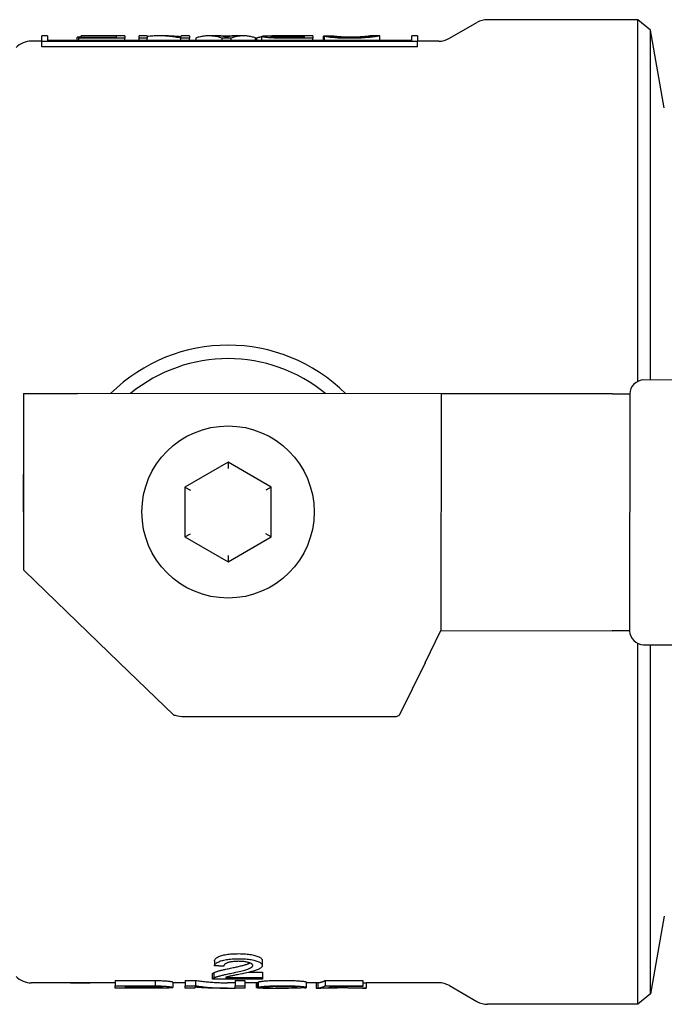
# Model space of a CAD drawing. Header units: millimetres. Extents: x 180 to 491, y 4 to 406.
# Tile 10 of 16: x 221 to 280, y 314 to 406. Entities that reach past the tile are written whole.
import ezdxf

# ---------------------------------------------------------------- set-up
doc = ezdxf.new("R2010")
doc.units = ezdxf.units.MM
doc.layers.add('DETAIL', color=2, linetype='Continuous')

msp = doc.modelspace()

# ---------------------------------------------------------------- linework, layer by layer
at = {"layer": 'DETAIL'}
for p, q in [((260.411, 403.898), (262.947, 405.362)), ((277.911, 405.63), (263.947, 405.63)), ((279.085, 404.645), (277.911, 405.63)), ((277.911, 372.028), (277.911, 405.63)), ((279.085, 372.147), (279.085, 404.645)), ((280.356, 397.435), (279.085, 404.645)), ((222.556, 403.63), (221.575, 403.63)), ((223.085, 404.13), (222.556, 404.13)), ((222.556, 403.605), (222.556, 404.129)), ((257.453, 403.605), (222.556, 403.605)), ((222.556, 403.111), (222.556, 403.605)), ((223.085, 404.13), (223.085, 403.684)), ((223.085, 403.707), (225.848, 403.707)), ((256.925, 403.684), (223.085, 403.684)), ((226.203, 404.016), (225.848, 404.016)), ((225.848, 403.684), (225.848, 404.016)), ((225.983, 404.002), (229.485, 404.002)), ((225.983, 403.913), (225.983, 404.002)), ((230.265, 403.913), (225.983, 403.913)), ((225.983, 403.684), (225.983, 403.913)), ((226.203, 404.123), (226.203, 404.13)), ((230.265, 404.13), (226.203, 404.13)), ((229.485, 404.123), (226.203, 404.123)), ((226.203, 404.002), (226.203, 404.123)), ((229.485, 404.002), (229.485, 404.123)), ((230.265, 404.129), (230.265, 403.913)), ((230.265, 403.684), (230.265, 403.913)), ((230.265, 403.707), (231.593, 403.707)), ((232.341, 404.13), (231.593, 404.13)), ((231.593, 403.913), (231.593, 404.129)), ((232.341, 403.913), (231.593, 403.913)), ((231.593, 403.684), (231.593, 403.913)), ((232.341, 404.13), (232.341, 403.913)), ((232.341, 403.684), (232.341, 403.913)), ((234.329, 404.13), (233.428, 404.13)), ((236.255, 403.913), (235.456, 403.913)), ((235.456, 403.684), (235.456, 403.913)), ((235.507, 404.057), (235.507, 404.13)), ((236.255, 404.13), (235.507, 404.13)), ((236.255, 404.129), (236.255, 403.913)), ((236.255, 403.684), (236.255, 403.913)), ((236.255, 403.707), (236.874, 403.707)), ((236.874, 403.684), (236.874, 403.932)), ((238.868, 404.13), (238.056, 404.13)), ((239.043, 404.125), (240.361, 404.125)), ((240.137, 403.913), (239.293, 403.913)), ((239.293, 403.684), (239.293, 403.913)), ((240.137, 403.684), (240.137, 403.913)), ((241.298, 404.13), (240.536, 404.13)), ((242.407, 403.684), (242.407, 403.932)), ((242.407, 403.707), (242.51, 403.707)), ((242.51, 403.684), (242.51, 403.932)), ((242.987, 403.684), (242.987, 404.083)), ((247.72, 404.13), (243.912, 404.13)), ((246.94, 403.997), (245.064, 403.997)), ((247.72, 403.913), (245.096, 403.913)), ((245.257, 404.126), (246.94, 404.126)), ((246.94, 403.997), (246.94, 404.126)), ((247.72, 404.129), (247.72, 403.913)), ((247.72, 403.684), (247.72, 403.913)), ((247.72, 403.707), (248.7, 403.707)), ((248.7, 403.684), (248.7, 404.106)), ((248.804, 403.684), (248.804, 404.083)), ((249.481, 404.093), (249.481, 404.114)), ((253.928, 404.13), (253.122, 404.13)), ((253.93, 403.684), (253.93, 404.129)), ((253.93, 403.707), (256.925, 403.707)), ((256.925, 403.684), (256.925, 404.13)), ((257.453, 404.13), (256.925, 404.13)), ((257.453, 404.129), (257.453, 403.605)), ((259.411, 403.63), (257.453, 403.63)), ((257.453, 403.111), (257.453, 403.605)), ((257.453, 403.111), (222.556, 403.111)), ((368.857, 372.073), (278.457, 372.148)), ((220.856, 370.895), (220.842, 354.495)), ((220.856, 370.895), (225.856, 370.891)), ((259.623, 370.863), (225.856, 370.891)), ((259.623, 370.863), (259.605, 348.863)), ((275.535, 370.85), (259.623, 370.863)), ((275.535, 370.85), (277.156, 370.849)), ((277.156, 370.849), (277.137, 348.849)), ((239.847, 364.498), (235.847, 362.189)), ((239.847, 364.498), (239.847, 363.921)), ((243.847, 362.189), (239.847, 364.498)), ((220.847, 363.38), (220.847, 363.38)), ((220.849, 363.38), (220.847, 363.38)), ((220.847, 359.888), (220.847, 363.38)), ((220.847, 363.38), (220.847, 359.863)), ((235.847, 362.189), (236.347, 361.9)), ((235.847, 362.189), (235.847, 357.57)), ((243.847, 362.189), (243.347, 361.9)), ((243.847, 357.57), (243.847, 362.189)), ((235.847, 357.57), (236.347, 357.859)), ((243.847, 357.57), (243.347, 357.859)), ((235.847, 357.57), (239.847, 355.261)), ((239.847, 355.261), (243.847, 357.57)), ((239.847, 355.838), (239.847, 355.261)), ((220.943, 354.398), (220.842, 354.495)), ((225.838, 349.669), (220.943, 354.398)), ((225.838, 349.669), (229.751, 345.888)), ((258.137, 345.865), (259.605, 348.863)), ((259.605, 348.863), (275.517, 348.85)), ((277.137, 348.849), (275.517, 348.85)), ((277.911, 314.13), (277.911, 347.659)), ((278.436, 347.548), (368.836, 347.473)), ((279.085, 315.115), (279.085, 347.547)), ((234.826, 340.985), (229.751, 345.888)), ((258.137, 345.865), (255.74, 340.968)), ((234.826, 340.985), (234.931, 340.985)), ((235.77, 340.883), (255.405, 340.867)), ((255.691, 340.968), (255.74, 340.968)), ((280.356, 322.324), (279.085, 315.115)), ((238.574, 318.18), (238.574, 317.703)), ((243.029, 318.204), (243.029, 317.728)), ((238.413, 316.461), (238.413, 316.952)), ((238.515, 317.06), (238.515, 316.571)), ((239.609, 316.619), (243.039, 316.619)), ((241.785, 317.108), (243.039, 317.108)), ((243.039, 317.108), (243.039, 316.619)), ((243.039, 316.619), (243.039, 316.451)), ((229.359, 316.13), (221.575, 316.13)), ((229.359, 316.353), (232, 316.353)), ((229.359, 316.353), (229.359, 315.856)), ((229.359, 315.856), (232, 315.856)), ((229.359, 315.63), (229.359, 315.856)), ((230.288, 315.779), (230.288, 315.644)), ((230.288, 315.779), (232.08, 315.779)), ((233.067, 316.346), (233.067, 315.849)), ((234.705, 316.195), (234.705, 315.696)), ((235.879, 316.13), (234.705, 316.13)), ((235.879, 316.353), (236.829, 316.353)), ((235.879, 316.353), (235.879, 315.856)), ((235.879, 315.856), (236.829, 315.856)), ((235.879, 315.63), (235.879, 315.856)), ((236.765, 315.728), (236.765, 315.63)), ((236.829, 316.353), (236.829, 315.856)), ((243.039, 316.451), (238.414, 316.451)), ((240.51, 316.13), (239.794, 316.13)), ((240.51, 316.353), (241.396, 316.353)), ((240.51, 316.353), (240.51, 315.856)), ((240.51, 315.856), (241.396, 315.856)), ((240.51, 315.63), (240.51, 315.856)), ((241.396, 316.353), (241.396, 315.856)), ((242.65, 316.13), (241.396, 316.13)), ((241.396, 315.856), (241.396, 315.63)), ((242.489, 315.703), (242.489, 316.13)), ((242.591, 316.13), (242.591, 315.675)), ((242.65, 316.197), (242.65, 315.698)), ((247.105, 316.202), (247.105, 315.702)), ((248.193, 316.13), (247.105, 316.13)), ((247.115, 316.13), (247.115, 315.665)), ((248.039, 316.13), (248.039, 315.636)), ((248.193, 316.136), (248.193, 315.636)), ((248.871, 316.344), (252.349, 316.344)), ((248.871, 316.344), (248.871, 315.847)), ((248.871, 315.847), (252.349, 315.847)), ((252.349, 315.772), (249.559, 315.772)), ((252.349, 316.344), (252.349, 315.847)), ((252.349, 315.847), (252.349, 315.772)), ((259.411, 316.13), (252.674, 316.13)), ((252.68, 316.13), (252.68, 315.63)), ((260.411, 315.862), (262.947, 314.398)), ((230.288, 315.63), (229.359, 315.63)), ((232.096, 315.644), (230.288, 315.644)), ((230.288, 315.63), (230.288, 315.63)), ((232.086, 315.63), (230.288, 315.63)), ((236.765, 315.63), (235.879, 315.63)), ((239.794, 315.63), (238.722, 315.63)), ((241.396, 315.63), (240.51, 315.63)), ((245.505, 315.63), (244.266, 315.63)), ((246.96, 315.665), (247.115, 315.665)), ((248.039, 315.636), (248.448, 315.635)), ((252.674, 315.63), (251.752, 315.63)), ((279.085, 315.115), (277.911, 314.13)), ((277.911, 314.13), (263.947, 314.13))]:
    msp.add_line(p, q, dxfattribs=at)
at = {"layer": 'DETAIL', "flags": 128}
for points in [[(235.456, 403.913), (235.326, 403.94), (235.196, 403.965), (235.067, 403.988), (234.937, 404.01), (234.807, 404.03), (234.677, 404.048), (234.547, 404.064), (234.418, 404.078), (234.288, 404.091), (234.158, 404.102), (234.028, 404.111), (233.899, 404.118), (233.769, 404.124), (233.639, 404.127), (233.509, 404.129), (233.38, 404.13), (233.25, 404.128), (233.12, 404.125), (232.99, 404.12), (232.86, 404.113), (232.731, 404.104), (232.601, 404.094), (232.471, 404.081), (232.341, 404.067)], [(234.329, 404.13), (234.378, 404.13), (234.427, 404.129), (234.476, 404.128), (234.525, 404.128), (234.574, 404.126), (234.624, 404.125), (234.673, 404.123), (234.722, 404.122), (234.771, 404.119), (234.82, 404.117), (234.869, 404.114), (234.918, 404.111), (234.967, 404.108), (235.016, 404.105), (235.065, 404.101), (235.115, 404.097), (235.164, 404.093), (235.213, 404.088), (235.262, 404.084), (235.311, 404.079), (235.36, 404.074), (235.409, 404.068), (235.458, 404.062), (235.507, 404.057)], [(239.293, 403.913), (239.192, 403.947), (239.091, 403.978), (238.99, 404.006), (238.889, 404.031), (238.789, 404.054), (238.688, 404.073), (238.587, 404.09), (238.486, 404.103), (238.386, 404.114), (238.285, 404.122), (238.184, 404.127), (238.083, 404.13), (237.983, 404.129), (237.882, 404.125), (237.781, 404.119), (237.68, 404.11), (237.58, 404.098), (237.479, 404.083), (237.378, 404.065), (237.277, 404.044), (237.177, 404.02), (237.076, 403.994), (236.975, 403.965), (236.874, 403.932)], [(239.312, 404.097), (239.293, 404.1), (239.275, 404.102), (239.256, 404.105), (239.238, 404.107), (239.219, 404.109), (239.201, 404.111), (239.182, 404.113), (239.164, 404.115), (239.145, 404.117), (239.127, 404.118), (239.108, 404.12), (239.09, 404.121), (239.071, 404.123), (239.053, 404.124), (239.034, 404.125), (239.016, 404.126), (238.997, 404.127), (238.979, 404.128), (238.96, 404.128), (238.942, 404.129), (238.923, 404.129), (238.905, 404.129), (238.886, 404.13), (238.868, 404.13)], [(239.731, 403.993), (239.719, 403.998), (239.707, 404.002), (239.695, 404.007), (239.682, 404.011), (239.668, 404.016), (239.654, 404.021), (239.639, 404.025), (239.624, 404.03), (239.609, 404.034), (239.592, 404.039), (239.576, 404.044), (239.558, 404.048), (239.541, 404.052), (239.523, 404.057), (239.504, 404.061), (239.485, 404.066), (239.465, 404.07), (239.444, 404.074), (239.424, 404.078), (239.402, 404.082), (239.38, 404.086), (239.358, 404.09), (239.335, 404.093), (239.312, 404.097)], [(240.053, 404.091), (240.037, 404.088), (240.021, 404.085), (240.005, 404.082), (239.989, 404.079), (239.973, 404.076), (239.958, 404.072), (239.943, 404.069), (239.929, 404.065), (239.914, 404.062), (239.9, 404.058), (239.886, 404.054), (239.873, 404.05), (239.86, 404.046), (239.847, 404.041), (239.834, 404.037), (239.821, 404.033), (239.809, 404.028), (239.797, 404.023), (239.785, 404.019), (239.774, 404.014), (239.763, 404.009), (239.752, 404.004), (239.741, 403.998), (239.731, 403.993)], [(240.536, 404.13), (240.516, 404.13), (240.496, 404.129), (240.476, 404.129), (240.455, 404.129), (240.435, 404.128), (240.415, 404.127), (240.395, 404.126), (240.375, 404.125), (240.355, 404.124), (240.335, 404.123), (240.315, 404.122), (240.295, 404.12), (240.275, 404.118), (240.254, 404.117), (240.234, 404.115), (240.214, 404.113), (240.194, 404.11), (240.174, 404.108), (240.154, 404.105), (240.134, 404.103), (240.114, 404.1), (240.094, 404.097), (240.073, 404.094), (240.053, 404.091)], [(242.407, 403.932), (242.312, 403.965), (242.218, 403.994), (242.123, 404.02), (242.029, 404.044), (241.934, 404.065), (241.84, 404.083), (241.745, 404.098), (241.65, 404.11), (241.556, 404.119), (241.461, 404.125), (241.367, 404.129), (241.272, 404.13), (241.178, 404.127), (241.083, 404.122), (240.988, 404.114), (240.894, 404.103), (240.799, 404.09), (240.705, 404.073), (240.61, 404.054), (240.516, 404.031), (240.421, 404.006), (240.326, 403.978), (240.232, 403.947), (240.137, 403.913)], [(242.987, 404.021), (242.967, 404.018), (242.948, 404.015), (242.928, 404.012), (242.908, 404.008), (242.888, 404.005), (242.868, 404.002), (242.848, 403.998), (242.828, 403.995), (242.808, 403.991), (242.788, 403.988), (242.769, 403.984), (242.749, 403.98), (242.729, 403.976), (242.709, 403.973), (242.689, 403.969), (242.669, 403.965), (242.649, 403.961), (242.629, 403.957), (242.61, 403.953), (242.59, 403.949), (242.57, 403.945), (242.55, 403.941), (242.53, 403.937), (242.51, 403.932)], [(242.987, 404.083), (242.989, 404.088), (242.994, 404.092), (243.002, 404.097), (243.013, 404.101), (243.027, 404.104), (243.045, 404.107), (243.065, 404.111), (243.089, 404.113), (243.116, 404.116), (243.146, 404.118), (243.18, 404.12), (243.216, 404.122), (243.256, 404.123), (243.299, 404.125), (243.345, 404.126), (243.395, 404.127), (243.447, 404.128), (243.503, 404.128), (243.563, 404.129), (243.626, 404.129), (243.692, 404.129), (243.762, 404.13), (243.835, 404.13), (243.912, 404.13)], [(245.096, 403.913), (244.904, 403.914), (244.723, 403.915), (244.555, 403.917), (244.398, 403.919), (244.253, 403.922), (244.12, 403.926), (243.999, 403.93), (243.89, 403.936), (243.79, 403.941), (243.694, 403.948), (243.604, 403.956), (243.519, 403.964), (243.44, 403.973), (243.365, 403.983), (243.296, 403.994), (243.232, 404.004), (243.175, 404.015), (243.125, 404.026), (243.083, 404.036), (243.049, 404.046), (243.022, 404.056), (243.003, 404.065), (242.991, 404.074), (242.987, 404.083)], [(243.793, 404.083), (243.796, 404.087), (243.803, 404.091), (243.816, 404.095), (243.833, 404.099), (243.855, 404.102), (243.882, 404.106), (243.914, 404.109), (243.951, 404.111), (243.993, 404.114), (244.039, 404.116), (244.09, 404.117), (244.146, 404.119), (244.205, 404.12), (244.27, 404.121), (244.339, 404.122), (244.412, 404.123), (244.492, 404.124), (244.579, 404.124), (244.673, 404.125), (244.775, 404.125), (244.884, 404.125), (245.001, 404.125), (245.125, 404.126), (245.257, 404.126)], [(245.064, 403.997), (244.956, 403.997), (244.854, 403.997), (244.757, 403.999), (244.664, 404), (244.577, 404.002), (244.494, 404.004), (244.416, 404.007), (244.343, 404.01), (244.275, 404.013), (244.211, 404.017), (244.153, 404.021), (244.1, 404.025), (244.051, 404.03), (244.006, 404.034), (243.966, 404.039), (243.929, 404.044), (243.898, 404.049), (243.87, 404.054), (243.847, 404.058), (243.827, 404.063), (243.812, 404.068), (243.802, 404.073), (243.795, 404.078), (243.793, 404.083)], [(249.481, 404.114), (249.448, 404.114), (249.416, 404.113), (249.383, 404.113), (249.351, 404.113), (249.318, 404.112), (249.286, 404.112), (249.253, 404.112), (249.221, 404.111), (249.188, 404.111), (249.156, 404.111), (249.123, 404.11), (249.09, 404.11), (249.058, 404.11), (249.025, 404.109), (248.993, 404.109), (248.96, 404.109), (248.928, 404.108), (248.895, 404.108), (248.863, 404.107), (248.83, 404.107), (248.798, 404.107), (248.765, 404.106), (248.733, 404.106), (248.7, 404.106)], [(248.804, 404.083), (248.836, 404.083), (248.868, 404.084), (248.9, 404.084), (248.933, 404.085), (248.965, 404.085), (248.997, 404.086), (249.029, 404.086), (249.061, 404.087), (249.094, 404.087), (249.126, 404.088), (249.158, 404.088), (249.19, 404.089), (249.223, 404.089), (249.255, 404.09), (249.287, 404.09), (249.319, 404.091), (249.352, 404.091), (249.384, 404.092), (249.416, 404.092), (249.448, 404.093), (249.481, 404.093), (249.513, 404.093), (249.545, 404.094), (249.577, 404.094)], [(251.138, 403.898), (250.992, 403.899), (250.851, 403.9), (250.713, 403.902), (250.58, 403.906), (250.45, 403.91), (250.324, 403.915), (250.202, 403.92), (250.083, 403.927), (249.969, 403.934), (249.858, 403.942), (249.751, 403.951), (249.648, 403.96), (249.55, 403.97), (249.456, 403.98), (249.368, 403.99), (249.285, 404.001), (249.207, 404.011), (249.134, 404.022), (249.066, 404.033), (249.003, 404.043), (248.946, 404.054), (248.893, 404.064), (248.846, 404.074), (248.804, 404.083)], [(251.215, 404.003), (251.107, 404.003), (251.001, 404.004), (250.899, 404.005), (250.799, 404.007), (250.702, 404.01), (250.607, 404.013), (250.516, 404.017), (250.427, 404.021), (250.341, 404.025), (250.258, 404.03), (250.177, 404.035), (250.1, 404.041), (250.025, 404.047), (249.955, 404.053), (249.889, 404.059), (249.827, 404.066), (249.77, 404.072), (249.716, 404.079), (249.666, 404.085), (249.621, 404.092), (249.58, 404.098), (249.543, 404.104), (249.51, 404.109), (249.481, 404.114)], [(249.577, 404.094), (249.613, 404.088), (249.651, 404.081), (249.692, 404.075), (249.735, 404.068), (249.781, 404.061), (249.83, 404.055), (249.881, 404.048), (249.934, 404.042), (249.99, 404.036), (250.049, 404.03), (250.11, 404.024), (250.174, 404.019), (250.24, 404.014), (250.309, 404.01), (250.382, 404.006), (250.456, 404.002), (250.534, 403.998), (250.615, 403.995), (250.698, 403.993), (250.784, 403.991), (250.873, 403.989), (250.965, 403.988), (251.06, 403.987), (251.157, 403.987)], [(253.93, 404.129), (253.924, 404.127), (253.908, 404.122), (253.88, 404.115), (253.842, 404.107), (253.793, 404.097), (253.732, 404.085), (253.661, 404.073), (253.578, 404.059), (253.486, 404.045), (253.384, 404.03), (253.272, 404.015), (253.151, 404.001), (253.021, 403.987), (252.881, 403.973), (252.731, 403.96), (252.573, 403.948), (252.407, 403.937), (252.237, 403.927), (252.064, 403.918), (251.887, 403.911), (251.705, 403.906), (251.52, 403.902), (251.331, 403.899), (251.138, 403.898)], [(251.157, 403.987), (251.324, 403.987), (251.485, 403.989), (251.638, 403.992), (251.783, 403.996), (251.922, 404.001), (252.054, 404.007), (252.178, 404.014), (252.295, 404.022), (252.405, 404.031), (252.506, 404.039), (252.599, 404.048), (252.683, 404.057), (252.759, 404.066), (252.827, 404.075), (252.886, 404.084), (252.937, 404.092), (252.981, 404.1), (253.019, 404.107), (253.051, 404.113), (253.077, 404.118), (253.098, 404.122), (253.112, 404.126), (253.121, 404.128), (253.124, 404.129)], [(253.124, 404.129), (253.12, 404.13), (253.11, 404.128), (253.093, 404.125), (253.069, 404.121), (253.038, 404.116), (253.001, 404.11), (252.956, 404.103), (252.905, 404.096), (252.846, 404.088), (252.78, 404.079), (252.706, 404.071), (252.624, 404.062), (252.535, 404.054), (252.438, 404.046), (252.333, 404.038), (252.221, 404.031), (252.104, 404.025), (251.984, 404.019), (251.862, 404.014), (251.737, 404.01), (251.611, 404.007), (251.481, 404.005), (251.349, 404.003), (251.215, 404.003)], [(253.928, 404.13), (253.929, 404.13), (253.929, 404.13), (253.929, 404.13), (253.929, 404.13), (253.929, 404.13), (253.929, 404.13), (253.929, 404.13), (253.929, 404.13), (253.929, 404.13), (253.929, 404.13), (253.929, 404.13), (253.93, 404.13), (253.93, 404.13), (253.93, 404.13), (253.93, 404.13), (253.93, 404.13), (253.93, 404.129), (253.93, 404.129), (253.93, 404.129), (253.93, 404.129), (253.93, 404.129), (253.93, 404.129), (253.93, 404.129), (253.93, 404.129)], [(238.574, 318.18), (238.592, 318.229), (238.618, 318.276), (238.65, 318.322), (238.69, 318.367), (238.736, 318.41), (238.79, 318.451), (238.85, 318.49), (238.917, 318.528), (238.992, 318.564), (239.073, 318.598), (239.161, 318.63), (239.256, 318.659), (239.358, 318.687), (239.465, 318.713), (239.578, 318.736), (239.696, 318.757), (239.82, 318.775), (239.95, 318.791), (240.085, 318.805), (240.226, 318.816), (240.373, 318.825), (240.525, 318.831), (240.683, 318.834), (240.846, 318.836)], [(240.846, 318.836), (241.012, 318.834), (241.171, 318.83), (241.324, 318.824), (241.472, 318.814), (241.614, 318.802), (241.749, 318.788), (241.879, 318.77), (242.004, 318.751), (242.122, 318.728), (242.234, 318.703), (242.341, 318.676), (242.442, 318.646), (242.535, 318.614), (242.621, 318.582), (242.698, 318.548), (242.768, 318.514), (242.829, 318.478), (242.882, 318.441), (242.927, 318.404), (242.963, 318.366), (242.992, 318.326), (243.012, 318.286), (243.025, 318.246), (243.029, 318.204)], [(238.515, 317.06), (238.546, 317.076), (238.579, 317.093), (238.616, 317.109), (238.656, 317.126), (238.699, 317.142), (238.744, 317.159), (238.793, 317.176), (238.844, 317.193), (238.899, 317.21), (238.957, 317.227), (239.017, 317.244), (239.08, 317.261), (239.148, 317.278), (239.22, 317.296), (239.297, 317.315), (239.379, 317.334), (239.465, 317.354), (239.557, 317.375), (239.653, 317.396), (239.754, 317.418), (239.86, 317.441), (239.97, 317.464), (240.086, 317.488), (240.206, 317.512)], [(238.574, 317.703), (238.592, 317.753), (238.618, 317.801), (238.65, 317.848), (238.69, 317.893), (238.736, 317.936), (238.79, 317.978), (238.85, 318.017), (238.917, 318.055), (238.992, 318.092), (239.073, 318.126), (239.161, 318.158), (239.256, 318.188), (239.358, 318.216), (239.465, 318.242), (239.578, 318.266), (239.696, 318.287), (239.82, 318.305), (239.95, 318.322), (240.085, 318.335), (240.226, 318.347), (240.373, 318.355), (240.525, 318.362), (240.683, 318.365), (240.846, 318.367)], [(239.459, 317.675), (239.422, 317.677), (239.385, 317.678), (239.349, 317.679), (239.312, 317.68), (239.275, 317.681), (239.238, 317.682), (239.201, 317.683), (239.164, 317.685), (239.127, 317.686), (239.09, 317.687), (239.053, 317.688), (239.016, 317.689), (238.98, 317.69), (238.943, 317.692), (238.906, 317.693), (238.869, 317.694), (238.832, 317.695), (238.795, 317.696), (238.758, 317.697), (238.721, 317.698), (238.684, 317.7), (238.647, 317.701), (238.61, 317.702), (238.574, 317.703)], [(240.825, 318.124), (240.724, 318.123), (240.626, 318.12), (240.531, 318.116), (240.44, 318.11), (240.352, 318.102), (240.268, 318.092), (240.187, 318.081), (240.11, 318.068), (240.036, 318.054), (239.966, 318.038), (239.899, 318.02), (239.835, 318), (239.776, 317.979), (239.722, 317.957), (239.673, 317.934), (239.629, 317.909), (239.59, 317.884), (239.556, 317.857), (239.527, 317.829), (239.503, 317.801), (239.485, 317.771), (239.471, 317.74), (239.463, 317.708), (239.459, 317.675)], [(240.206, 317.512), (240.318, 317.536), (240.427, 317.559), (240.531, 317.582), (240.632, 317.604), (240.729, 317.626), (240.823, 317.648), (240.913, 317.669), (240.999, 317.69), (241.081, 317.71), (241.16, 317.73), (241.235, 317.75), (241.307, 317.769), (241.374, 317.788), (241.438, 317.807), (241.499, 317.825), (241.555, 317.842), (241.608, 317.859), (241.657, 317.876), (241.703, 317.892), (241.744, 317.907), (241.783, 317.923), (241.82, 317.938), (241.855, 317.953), (241.888, 317.969)], [(240.206, 317.028), (240.39, 317.067), (240.565, 317.106), (240.728, 317.143), (240.882, 317.179), (241.025, 317.214), (241.159, 317.248), (241.281, 317.281), (241.394, 317.313), (241.497, 317.343), (241.589, 317.373), (241.671, 317.4), (241.743, 317.427), (241.807, 317.453), (241.865, 317.479), (241.918, 317.505), (241.965, 317.53), (242.007, 317.556), (242.043, 317.582), (242.073, 317.607), (242.098, 317.633), (242.118, 317.658), (242.132, 317.684), (242.14, 317.709), (242.143, 317.734)], [(242.143, 317.734), (242.14, 317.76), (242.133, 317.786), (242.12, 317.811), (242.102, 317.835), (242.079, 317.859), (242.052, 317.882), (242.019, 317.905), (241.98, 317.927), (241.937, 317.948), (241.889, 317.969), (241.836, 317.989), (241.777, 318.008), (241.715, 318.026), (241.649, 318.043), (241.581, 318.058), (241.509, 318.072), (241.434, 318.084), (241.357, 318.094), (241.276, 318.103), (241.192, 318.111), (241.105, 318.116), (241.015, 318.12), (240.921, 318.123), (240.825, 318.124)], [(240.846, 318.367), (241.012, 318.365), (241.171, 318.361), (241.324, 318.354), (241.472, 318.345), (241.614, 318.333), (241.749, 318.318), (241.879, 318.301), (242.004, 318.281), (242.122, 318.258), (242.234, 318.233), (242.341, 318.205), (242.442, 318.175), (242.535, 318.143), (242.621, 318.11), (242.698, 318.076), (242.768, 318.041), (242.829, 318.005), (242.882, 317.968), (242.927, 317.93), (242.963, 317.891), (242.992, 317.851), (243.012, 317.811), (243.025, 317.77), (243.029, 317.728)], [(243.029, 317.728), (243.026, 317.695), (243.018, 317.664), (243.005, 317.632), (242.986, 317.601), (242.962, 317.57), (242.933, 317.54), (242.898, 317.51), (242.858, 317.481), (242.812, 317.451), (242.758, 317.422), (242.698, 317.392), (242.63, 317.362), (242.555, 317.332), (242.473, 317.302), (242.383, 317.272), (242.287, 317.242), (242.179, 317.21), (242.054, 317.176), (241.913, 317.14), (241.756, 317.101), (241.583, 317.06), (241.393, 317.017), (241.186, 316.972), (240.964, 316.925)], [(238.413, 316.952), (238.413, 316.956), (238.413, 316.961), (238.414, 316.965), (238.415, 316.97), (238.417, 316.974), (238.419, 316.979), (238.421, 316.983), (238.424, 316.988), (238.427, 316.992), (238.43, 316.997), (238.434, 317.002), (238.438, 317.006), (238.443, 317.011), (238.447, 317.015), (238.453, 317.02), (238.458, 317.024), (238.464, 317.029), (238.47, 317.033), (238.477, 317.038), (238.484, 317.042), (238.491, 317.047), (238.499, 317.051), (238.507, 317.056), (238.515, 317.06)], [(238.515, 316.571), (238.546, 316.587), (238.579, 316.604), (238.616, 316.62), (238.656, 316.637), (238.699, 316.654), (238.744, 316.671), (238.793, 316.688), (238.844, 316.705), (238.899, 316.722), (238.957, 316.739), (239.017, 316.756), (239.08, 316.774), (239.148, 316.791), (239.22, 316.81), (239.297, 316.829), (239.379, 316.848), (239.465, 316.868), (239.557, 316.889), (239.653, 316.911), (239.754, 316.933), (239.86, 316.956), (239.97, 316.979), (240.086, 317.003), (240.206, 317.028)], [(240.964, 316.925), (240.839, 316.9), (240.721, 316.876), (240.612, 316.854), (240.51, 316.834), (240.415, 316.814), (240.329, 316.797), (240.25, 316.781), (240.179, 316.766), (240.115, 316.753), (240.06, 316.741), (240.012, 316.73), (239.971, 316.721), (239.935, 316.712), (239.901, 316.703), (239.867, 316.695), (239.834, 316.686), (239.802, 316.678), (239.771, 316.669), (239.742, 316.661), (239.713, 316.652), (239.685, 316.644), (239.659, 316.636), (239.633, 316.627), (239.609, 316.619)], [(225.221, 316.13), (225.258, 316.128), (225.295, 316.127), (225.333, 316.126), (225.37, 316.124), (225.408, 316.123), (225.445, 316.122), (225.483, 316.121), (225.521, 316.12), (225.56, 316.119), (225.598, 316.118), (225.636, 316.117), (225.675, 316.117), (225.714, 316.116), (225.753, 316.115), (225.792, 316.115), (225.831, 316.114), (225.87, 316.114), (225.91, 316.113), (225.95, 316.113), (225.989, 316.113), (226.029, 316.113), (226.069, 316.112), (226.11, 316.112), (226.15, 316.112)], [(226.15, 316.112), (226.191, 316.112), (226.231, 316.112), (226.271, 316.113), (226.311, 316.113), (226.35, 316.113), (226.39, 316.113), (226.429, 316.114), (226.467, 316.114), (226.506, 316.115), (226.544, 316.115), (226.582, 316.116), (226.62, 316.117), (226.657, 316.117), (226.695, 316.118), (226.732, 316.119), (226.768, 316.12), (226.805, 316.121), (226.841, 316.122), (226.877, 316.123), (226.913, 316.124), (226.948, 316.126), (226.984, 316.127), (227.019, 316.128), (227.053, 316.13)], [(232, 316.353), (232.058, 316.353), (232.115, 316.353), (232.17, 316.353), (232.224, 316.353), (232.277, 316.353), (232.329, 316.353), (232.38, 316.353), (232.43, 316.353), (232.478, 316.352), (232.525, 316.352), (232.572, 316.352), (232.617, 316.352), (232.661, 316.351), (232.703, 316.351), (232.745, 316.351), (232.785, 316.35), (232.825, 316.35), (232.863, 316.349), (232.9, 316.349), (232.936, 316.348), (232.97, 316.348), (233.004, 316.347), (233.036, 316.347), (233.067, 316.346)], [(232, 315.856), (232.058, 315.856), (232.115, 315.856), (232.17, 315.856), (232.224, 315.856), (232.277, 315.856), (232.329, 315.855), (232.38, 315.855), (232.43, 315.855), (232.478, 315.855), (232.525, 315.855), (232.572, 315.854), (232.617, 315.854), (232.661, 315.854), (232.703, 315.853), (232.745, 315.853), (232.785, 315.853), (232.825, 315.852), (232.863, 315.852), (232.9, 315.851), (232.936, 315.851), (232.97, 315.85), (233.004, 315.85), (233.036, 315.849), (233.067, 315.849)], [(232.08, 315.779), (232.132, 315.779), (232.183, 315.779), (232.232, 315.779), (232.279, 315.779), (232.326, 315.779), (232.371, 315.779), (232.414, 315.779), (232.456, 315.779), (232.497, 315.778), (232.537, 315.778), (232.575, 315.778), (232.611, 315.778), (232.647, 315.778), (232.681, 315.777), (232.713, 315.777), (232.744, 315.777), (232.774, 315.777), (232.803, 315.776), (232.83, 315.776), (232.856, 315.776), (232.88, 315.775), (232.903, 315.775), (232.925, 315.774), (232.945, 315.774)], [(234.705, 315.696), (234.701, 315.688), (234.69, 315.681), (234.67, 315.674), (234.642, 315.669), (234.607, 315.663), (234.563, 315.658), (234.512, 315.654), (234.453, 315.65), (234.386, 315.647), (234.311, 315.644), (234.228, 315.641), (234.137, 315.639), (234.036, 315.637), (233.922, 315.635), (233.796, 315.634), (233.657, 315.633), (233.505, 315.632), (233.34, 315.632), (233.163, 315.631), (232.973, 315.631), (232.77, 315.631), (232.555, 315.631), (232.327, 315.631), (232.086, 315.63)], [(233.75, 315.695), (233.748, 315.689), (233.74, 315.684), (233.727, 315.68), (233.709, 315.676), (233.685, 315.672), (233.656, 315.668), (233.622, 315.665), (233.583, 315.662), (233.539, 315.66), (233.489, 315.657), (233.434, 315.655), (233.374, 315.653), (233.308, 315.652), (233.234, 315.65), (233.153, 315.649), (233.065, 315.648), (232.97, 315.647), (232.867, 315.646), (232.757, 315.645), (232.639, 315.644), (232.514, 315.644), (232.382, 315.644), (232.243, 315.644), (232.096, 315.644)], [(232.945, 315.774), (233.004, 315.773), (233.062, 315.771), (233.117, 315.769), (233.171, 315.767), (233.223, 315.765), (233.272, 315.762), (233.32, 315.759), (233.366, 315.756), (233.409, 315.753), (233.451, 315.75), (233.491, 315.746), (233.529, 315.742), (233.564, 315.739), (233.597, 315.735), (233.626, 315.731), (233.652, 315.727), (233.675, 315.723), (233.695, 315.719), (233.712, 315.715), (233.726, 315.711), (233.737, 315.707), (233.744, 315.703), (233.749, 315.699), (233.75, 315.695)], [(233.067, 316.346), (233.194, 316.344), (233.316, 316.341), (233.432, 316.338), (233.542, 316.334), (233.648, 316.33), (233.748, 316.325), (233.842, 316.321), (233.932, 316.315), (234.016, 316.309), (234.097, 316.303), (234.173, 316.297), (234.245, 316.29), (234.313, 316.282), (234.377, 316.274), (234.437, 316.267), (234.492, 316.258), (234.542, 316.25), (234.585, 316.242), (234.622, 316.234), (234.652, 316.226), (234.675, 316.218), (234.692, 316.21), (234.702, 316.203), (234.705, 316.195)], [(233.067, 315.849), (233.194, 315.846), (233.316, 315.844), (233.432, 315.84), (233.542, 315.837), (233.648, 315.832), (233.748, 315.828), (233.842, 315.823), (233.932, 315.817), (234.016, 315.811), (234.097, 315.805), (234.173, 315.799), (234.245, 315.791), (234.313, 315.784), (234.377, 315.776), (234.437, 315.768), (234.492, 315.76), (234.542, 315.751), (234.585, 315.743), (234.622, 315.735), (234.652, 315.727), (234.675, 315.719), (234.692, 315.711), (234.702, 315.703), (234.705, 315.696)], [(238.722, 315.63), (238.64, 315.63), (238.559, 315.63), (238.477, 315.631), (238.396, 315.632), (238.314, 315.634), (238.232, 315.636), (238.151, 315.638), (238.069, 315.641), (237.988, 315.644), (237.906, 315.647), (237.825, 315.65), (237.743, 315.654), (237.662, 315.659), (237.58, 315.663), (237.499, 315.668), (237.417, 315.673), (237.336, 315.679), (237.254, 315.685), (237.173, 315.691), (237.091, 315.698), (237.009, 315.705), (236.928, 315.712), (236.846, 315.72), (236.765, 315.728)], [(236.829, 316.353), (236.952, 316.335), (237.076, 316.318), (237.199, 316.301), (237.323, 316.285), (237.447, 316.27), (237.57, 316.255), (237.694, 316.242), (237.817, 316.229), (237.941, 316.217), (238.064, 316.206), (238.188, 316.195), (238.311, 316.186), (238.435, 316.177), (238.558, 316.168), (238.682, 316.161), (238.805, 316.155), (238.929, 316.149), (239.052, 316.144), (239.176, 316.139), (239.299, 316.136), (239.423, 316.133), (239.547, 316.131), (239.67, 316.13), (239.794, 316.13)], [(236.829, 315.856), (236.982, 315.833), (237.136, 315.811), (237.289, 315.791), (237.442, 315.772), (237.596, 315.754), (237.749, 315.737), (237.903, 315.722), (238.056, 315.707), (238.209, 315.694), (238.363, 315.682), (238.516, 315.672), (238.67, 315.662), (238.823, 315.654), (238.976, 315.647), (239.13, 315.641), (239.283, 315.636), (239.437, 315.633), (239.59, 315.631), (239.743, 315.63), (239.897, 315.63), (240.05, 315.631), (240.204, 315.634), (240.357, 315.638), (240.51, 315.643)], [(238.414, 316.451), (238.413, 316.456), (238.413, 316.461), (238.413, 316.466), (238.413, 316.471), (238.414, 316.476), (238.416, 316.481), (238.418, 316.486), (238.42, 316.491), (238.423, 316.496), (238.426, 316.501), (238.43, 316.506), (238.434, 316.511), (238.438, 316.516), (238.443, 316.521), (238.448, 316.526), (238.454, 316.531), (238.46, 316.536), (238.467, 316.541), (238.474, 316.546), (238.481, 316.551), (238.489, 316.556), (238.497, 316.561), (238.506, 316.566), (238.515, 316.571)], [(242.489, 315.703), (242.489, 315.702), (242.49, 315.7), (242.49, 315.699), (242.492, 315.698), (242.493, 315.696), (242.495, 315.695), (242.498, 315.694), (242.5, 315.693), (242.503, 315.691), (242.507, 315.69), (242.51, 315.689), (242.514, 315.688), (242.519, 315.687), (242.524, 315.686), (242.529, 315.684), (242.534, 315.683), (242.54, 315.682), (242.546, 315.681), (242.553, 315.68), (242.56, 315.679), (242.567, 315.678), (242.575, 315.677), (242.583, 315.676), (242.591, 315.675)], [(242.65, 316.197), (242.668, 316.206), (242.694, 316.216), (242.726, 316.225), (242.766, 316.235), (242.812, 316.245), (242.866, 316.254), (242.926, 316.263), (242.994, 316.273), (243.068, 316.282), (243.149, 316.29), (243.237, 316.299), (243.333, 316.306), (243.434, 316.314), (243.541, 316.321), (243.654, 316.327), (243.773, 316.333), (243.897, 316.338), (244.026, 316.343), (244.162, 316.347), (244.303, 316.35), (244.449, 316.353), (244.601, 316.355), (244.759, 316.356), (244.923, 316.356)], [(242.65, 315.698), (242.668, 315.707), (242.694, 315.717), (242.726, 315.726), (242.766, 315.736), (242.812, 315.746), (242.866, 315.755), (242.926, 315.765), (242.994, 315.774), (243.068, 315.783), (243.149, 315.792), (243.237, 315.8), (243.333, 315.808), (243.434, 315.816), (243.541, 315.823), (243.654, 315.83), (243.773, 315.836), (243.897, 315.841), (244.026, 315.845), (244.162, 315.849), (244.303, 315.853), (244.449, 315.855), (244.601, 315.857), (244.759, 315.858), (244.923, 315.859)], [(243.535, 315.693), (243.499, 315.693), (243.462, 315.693), (243.425, 315.694), (243.388, 315.694), (243.351, 315.694), (243.314, 315.694), (243.277, 315.694), (243.24, 315.695), (243.203, 315.695), (243.166, 315.695), (243.13, 315.695), (243.093, 315.695), (243.056, 315.696), (243.019, 315.696), (242.982, 315.696), (242.945, 315.696), (242.908, 315.696), (242.871, 315.697), (242.834, 315.697), (242.797, 315.697), (242.76, 315.697), (242.724, 315.697), (242.687, 315.698), (242.65, 315.698)], [(244.901, 315.791), (244.8, 315.791), (244.702, 315.791), (244.607, 315.789), (244.516, 315.788), (244.429, 315.786), (244.344, 315.783), (244.264, 315.781), (244.186, 315.777), (244.113, 315.774), (244.042, 315.77), (243.975, 315.765), (243.912, 315.761), (243.852, 315.756), (243.798, 315.751), (243.749, 315.745), (243.705, 315.74), (243.666, 315.734), (243.632, 315.729), (243.603, 315.723), (243.58, 315.717), (243.561, 315.711), (243.547, 315.705), (243.539, 315.699), (243.535, 315.693)], [(244.282, 315.63), (244.467, 315.63), (244.641, 315.631), (244.805, 315.632), (244.958, 315.634), (245.102, 315.636), (245.235, 315.638), (245.358, 315.641), (245.47, 315.643), (245.573, 315.646), (245.665, 315.649), (245.747, 315.652), (245.819, 315.656), (245.883, 315.659), (245.941, 315.662), (245.994, 315.666), (246.041, 315.669), (246.083, 315.673), (246.119, 315.677), (246.15, 315.681), (246.175, 315.685), (246.194, 315.69), (246.208, 315.694), (246.216, 315.699), (246.219, 315.704)], [(246.219, 315.704), (246.217, 315.709), (246.209, 315.714), (246.196, 315.719), (246.179, 315.724), (246.156, 315.729), (246.128, 315.734), (246.095, 315.739), (246.057, 315.744), (246.014, 315.749), (245.965, 315.753), (245.912, 315.758), (245.854, 315.763), (245.791, 315.767), (245.726, 315.771), (245.657, 315.775), (245.585, 315.778), (245.511, 315.781), (245.433, 315.784), (245.352, 315.786), (245.268, 315.788), (245.181, 315.79), (245.091, 315.791), (244.998, 315.791), (244.901, 315.791)], [(244.923, 316.356), (245.088, 316.356), (245.247, 316.354), (245.401, 316.352), (245.548, 316.35), (245.69, 316.346), (245.826, 316.342), (245.956, 316.337), (246.08, 316.332), (246.198, 316.325), (246.311, 316.318), (246.417, 316.311), (246.518, 316.303), (246.612, 316.295), (246.697, 316.286), (246.775, 316.278), (246.844, 316.269), (246.905, 316.26), (246.958, 316.252), (247.003, 316.243), (247.04, 316.235), (247.068, 316.226), (247.089, 316.218), (247.101, 316.21), (247.105, 316.202)], [(244.923, 315.859), (245.088, 315.858), (245.247, 315.857), (245.401, 315.855), (245.548, 315.852), (245.69, 315.849), (245.826, 315.844), (245.956, 315.839), (246.08, 315.834), (246.198, 315.827), (246.311, 315.821), (246.417, 315.813), (246.518, 315.805), (246.612, 315.796), (246.697, 315.788), (246.775, 315.779), (246.844, 315.771), (246.905, 315.762), (246.958, 315.753), (247.003, 315.744), (247.04, 315.736), (247.068, 315.727), (247.089, 315.719), (247.101, 315.711), (247.105, 315.702)], [(247.105, 315.702), (247.103, 315.697), (247.096, 315.692), (247.085, 315.687), (247.07, 315.682), (247.05, 315.678), (247.025, 315.673), (246.997, 315.669), (246.964, 315.665), (246.926, 315.662), (246.883, 315.658), (246.834, 315.655), (246.78, 315.652), (246.719, 315.649), (246.652, 315.646), (246.58, 315.643), (246.501, 315.641), (246.417, 315.639), (246.326, 315.637), (246.223, 315.635), (246.106, 315.633), (245.976, 315.632), (245.832, 315.631), (245.675, 315.63), (245.505, 315.63)], [(248.193, 316.136), (248.221, 316.139), (248.25, 316.142), (248.278, 316.146), (248.306, 316.15), (248.334, 316.155), (248.363, 316.16), (248.391, 316.166), (248.419, 316.173), (248.447, 316.179), (248.476, 316.187), (248.504, 316.195), (248.532, 316.203), (248.56, 316.212), (248.588, 316.222), (248.617, 316.232), (248.645, 316.242), (248.673, 316.253), (248.701, 316.264), (248.73, 316.276), (248.758, 316.289), (248.786, 316.302), (248.814, 316.316), (248.843, 316.33), (248.871, 316.344)], [(248.193, 315.636), (248.221, 315.639), (248.25, 315.642), (248.278, 315.646), (248.306, 315.65), (248.334, 315.655), (248.363, 315.661), (248.391, 315.667), (248.419, 315.673), (248.447, 315.68), (248.476, 315.687), (248.504, 315.695), (248.532, 315.704), (248.56, 315.713), (248.588, 315.723), (248.617, 315.733), (248.645, 315.743), (248.673, 315.754), (248.701, 315.766), (248.73, 315.778), (248.758, 315.791), (248.786, 315.804), (248.814, 315.818), (248.843, 315.832), (248.871, 315.847)], [(249.559, 315.772), (249.543, 315.766), (249.528, 315.76), (249.512, 315.754), (249.496, 315.748), (249.48, 315.742), (249.464, 315.737), (249.449, 315.731), (249.433, 315.726), (249.417, 315.721), (249.401, 315.716), (249.385, 315.711), (249.37, 315.706), (249.354, 315.702), (249.338, 315.697), (249.322, 315.693), (249.307, 315.689), (249.291, 315.685), (249.275, 315.681), (249.259, 315.677), (249.243, 315.674), (249.228, 315.67), (249.212, 315.667), (249.196, 315.664), (249.18, 315.661)], [(249.18, 315.661), (249.233, 315.662), (249.286, 315.663), (249.339, 315.665), (249.392, 315.666), (249.445, 315.667), (249.499, 315.668), (249.553, 315.669), (249.607, 315.67), (249.661, 315.671), (249.716, 315.672), (249.771, 315.673), (249.826, 315.674), (249.881, 315.675), (249.937, 315.676), (249.992, 315.676), (250.048, 315.677), (250.104, 315.678), (250.161, 315.678), (250.217, 315.678), (250.274, 315.679), (250.331, 315.679), (250.388, 315.679), (250.446, 315.679), (250.503, 315.679)], [(250.503, 315.679), (250.654, 315.679), (250.801, 315.678), (250.944, 315.677), (251.083, 315.676), (251.218, 315.674), (251.349, 315.672), (251.476, 315.669), (251.599, 315.667), (251.718, 315.664), (251.833, 315.66), (251.944, 315.657), (252.051, 315.654), (252.151, 315.65), (252.243, 315.647), (252.326, 315.644), (252.4, 315.641), (252.466, 315.638), (252.523, 315.636), (252.571, 315.633), (252.61, 315.632), (252.641, 315.631), (252.663, 315.63), (252.676, 315.63), (252.68, 315.63)], [(252.349, 316.143), (252.373, 316.142), (252.395, 316.141), (252.417, 316.14), (252.438, 316.139), (252.458, 316.138), (252.477, 316.137), (252.495, 316.137), (252.512, 316.136), (252.529, 316.135), (252.545, 316.135), (252.559, 316.134), (252.573, 316.133), (252.586, 316.133), (252.599, 316.132), (252.61, 316.132), (252.621, 316.131), (252.63, 316.131), (252.639, 316.131), (252.647, 316.13), (252.654, 316.13), (252.66, 316.13), (252.666, 316.13), (252.67, 316.13), (252.674, 316.13)], [(242.591, 315.675), (242.622, 315.671), (242.656, 315.668), (242.692, 315.665), (242.732, 315.662), (242.775, 315.659), (242.821, 315.656), (242.869, 315.653), (242.921, 315.651), (242.975, 315.648), (243.033, 315.646), (243.093, 315.644), (243.157, 315.642), (243.224, 315.64), (243.296, 315.639), (243.373, 315.637), (243.455, 315.636), (243.541, 315.634), (243.633, 315.633), (243.729, 315.632), (243.83, 315.631), (243.936, 315.631), (244.047, 315.63), (244.162, 315.63), (244.282, 315.63)], [(248.999, 315.634), (248.965, 315.634), (248.932, 315.634), (248.898, 315.634), (248.865, 315.635), (248.831, 315.635), (248.797, 315.635), (248.764, 315.635), (248.73, 315.635), (248.697, 315.635), (248.663, 315.635), (248.63, 315.635), (248.596, 315.635), (248.562, 315.635), (248.529, 315.635), (248.495, 315.635), (248.462, 315.635), (248.428, 315.635), (248.395, 315.636), (248.361, 315.636), (248.328, 315.636), (248.294, 315.636), (248.26, 315.636), (248.227, 315.636), (248.193, 315.636)], [(250.274, 315.65), (250.205, 315.65), (250.138, 315.649), (250.071, 315.649), (250.006, 315.649), (249.942, 315.649), (249.879, 315.648), (249.817, 315.648), (249.756, 315.647), (249.696, 315.647), (249.638, 315.646), (249.581, 315.645), (249.524, 315.644), (249.47, 315.643), (249.417, 315.643), (249.367, 315.642), (249.318, 315.641), (249.271, 315.64), (249.226, 315.639), (249.183, 315.638), (249.143, 315.637), (249.104, 315.637), (249.067, 315.636), (249.032, 315.635), (248.999, 315.634)], [(251.752, 315.63), (251.738, 315.63), (251.719, 315.63), (251.695, 315.631), (251.667, 315.631), (251.634, 315.632), (251.597, 315.633), (251.554, 315.634), (251.507, 315.635), (251.456, 315.637), (251.4, 315.638), (251.339, 315.639), (251.275, 315.64), (251.208, 315.642), (251.137, 315.643), (251.064, 315.644), (250.988, 315.645), (250.91, 315.646), (250.828, 315.647), (250.743, 315.648), (250.655, 315.648), (250.564, 315.649), (250.47, 315.649), (250.374, 315.65), (250.274, 315.65)]]:
    msp.add_lwpolyline(points, dxfattribs=at)
at = {"layer": 'DETAIL'}
msp.add_circle((239.847, 359.88), 8, dxfattribs=at)
for centre, radius, start, end in [((263.947, 403.63), 2, 90, 120), ((221.575, 401.63), 2, 90, 135), ((259.411, 405.63), 2, 270, 300), ((239.847, 359.88), 15.5, 45.16128, 134.74392), ((239.847, 359.88), 14.25, 50.4801, 129.4251), ((278.456, 370.848), 1.3, 89.9526, 179.9526), ((278.437, 348.848), 1.3, 179.9526, 269.9526), ((221.575, 318.13), 2, 225, 270), ((259.411, 314.13), 2, 60, 90), ((263.947, 316.13), 2, 240, 270)]:
    msp.add_arc(centre, radius, start, end, dxfattribs=at)
for centre, major_axis, ratio, start_param, end_param in [((235.774, 345.883), (-0.004, -5), 0.8391, 6.081827, 6.283185), ((255.409, 345.867), (0.004, 5), 0.285882, 3.141593, 3.342951)]:
    msp.add_ellipse(centre, major_axis=major_axis, ratio=ratio, start_param=start_param, end_param=end_param, dxfattribs=at)

doc.saveas('drawing.dxf')
